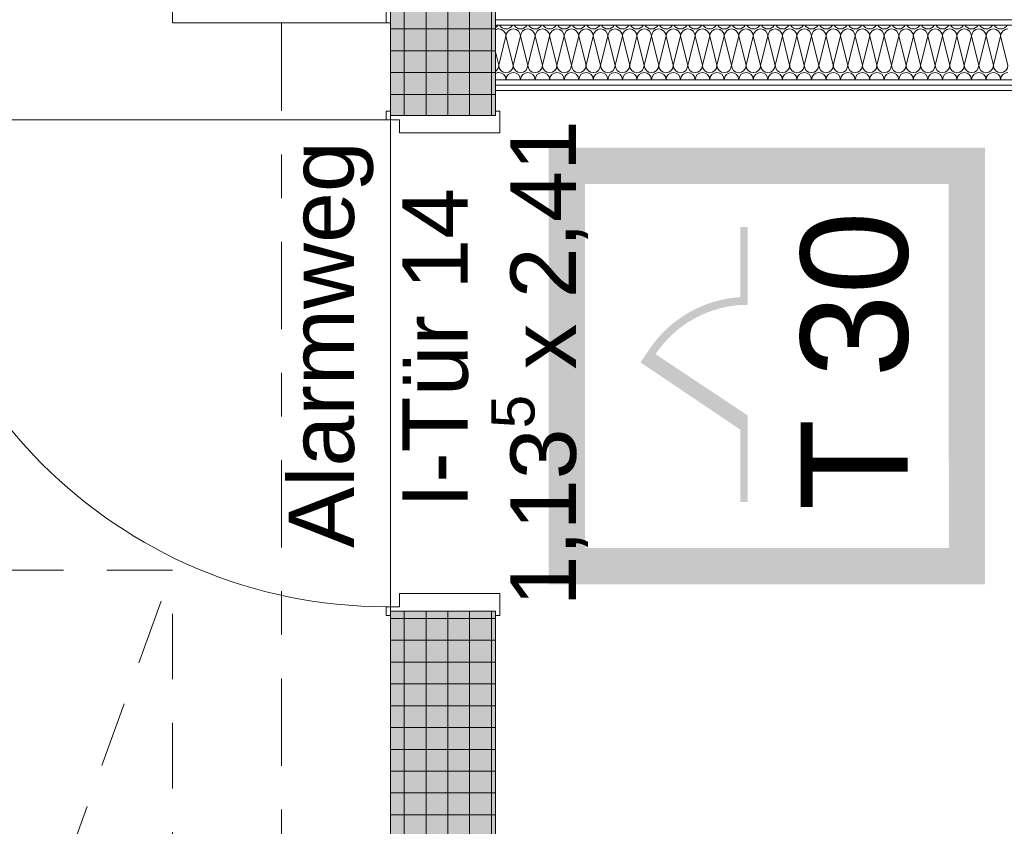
# Model space of a CAD drawing. Header units: metres. Extents: x -167 to 338, y -186 to 508.
# Tile 70 of 113: x 37.15 to 39.41, y 39.25 to 41.1. Entities that reach past the tile are written whole.
import ezdxf
from ezdxf.enums import TextEntityAlignment as Align

# ---------------------------------------------------------------- set-up
doc = ezdxf.new("R2010")
doc.units = ezdxf.units.M
doc.header["$MEASUREMENT"] = 0
doc.linetypes.add('Raster', pattern=[0.4, 0.2, -0.1, 0, -0.1])
doc.linetypes.add('Öffnungslinie Tür Fenster', pattern=[0.23, 0.15, -0.08])
for name, color, linetype in [('10 Wand außen', 7, 'Continuous'), ('10 Wand innen tragend', 7, 'Continuous'), ('20 Decke', 7, 'Continuous'), ('50 Sanitäreinrichtung', 7, 'Continuous'), ('80 Raum', 7, 'Continuous'), ('90 Achsraster', 7, 'Continuous'), ('94 Genehmigungsplanung Bemaßung', 7, 'Continuous'), ('97 Brandschutz', 7, 'Continuous')]:
    doc.layers.add(name, color=color, linetype=linetype)
doc.styles.add('ERSTELLTER_STIL_1', font='arial.ttf')
doc.styles.add('ERSTELLTER_STIL_2', font='arial.ttf')
doc.dimstyles.new('ERSTELLTER_STIL__1', dxfattribs={"dimtxt": 0.25, "dimasz": 0.19, "dimexe": 0.18, "dimexo": 0.1, "dimgap": 0, "dimtad": 1, "dimtih": 1, "dimtoh": 1, "dimzin": 0, "dimdsep": 46, "dimtxsty": 'ERSTELLTER_STIL_1', "dimblk": 'ARROWHEAD_6', "dimblk1": 'ARROWHEAD_6', "dimblk2": 'ARROWHEAD_6', "dimcen": 0.09, "dimclrd": 7, "dimclre": 7, "dimclrt": 7, "dimazin": 0, "dimtfac": 1, "dimtdec": 4, "dimtmove": 0, "dimatfit": 3, "dimfxl": 1, "dimtolj": 1, "dimtzin": 0, "dimarcsym": 0})
pattern_1 = [(0, (27236.132094, 33357.27905), (0, 0.05), []), (90, (27236.132094, 33357.27905), (-0.05, 0), [])]
pattern_2 = [(0, (27236.132094, 33357.27905), (0, 0.075), [0, -0.075])]

# ---------------------------------------------------------------- blocks, each defined once
blk = doc.blocks.new('Dusche Herren _0-04_10_1', base_point=(40.1197, 42.608))
at = {"layer": '80 Raum', "color": 7, "lineweight": 18, "insert": (39.2771, 41.9702), "char_height": 0.2, "attachment_point": 1, "style": 'ERSTELLTER_STIL_1'}
blk.add_mtext('\\A1;{\\pql;\\pt0,0.2;\\fArial|b0|i0|c0|p0;\\W1.000000;8,54\\fArial|b0|i0|c0|p0;\\W1.000000;\\A1{\\H.66x;\\S^  ;}\\fArial|b0|i0|c0|p0;\\W1.000000; m\\fArial|b0|i0|c0|p0;\\W1.000000;\\A1{\\H.66x;\\S2^  ;}}', dxfattribs=at)
at = {"layer": '80 Raum', "color": 7, "lineweight": 18, "style": 'ERSTELLTER_STIL_1'}
for tag, p in [('DUMMY_850', (41.1979, 42.8044)), ('ROOM_NAME', (39.2771, 42.7587)), ('DUMMY_851', (39.8261, 42.4116)), ('ROOM_NUMBER', (39.2771, 42.3659)), ('DUMMY_852', (39.2771, 42.0187))]:
    blk.add_attdef(tag, text='', height=0.2, dxfattribs=at).set_placement(p, align=Align.TOP_LEFT)
blk = doc.blocks.new('Zargentür 1-Fl 27')
at = {"layer": '10 Wand innen tragend', "color": 7, "linetype": 'Continuous', "lineweight": 18}
for p, q in [((0.5575, 0.01), (0.5575, 1.125)), ((-0.5575, 0.01), (-0.5775, 0.01)), ((-0.5775, 0.01), (-0.5775, 0)), ((-0.5775, 0), (-0.5675, 0)), ((-0.5675, 0), (-0.5675, -0.24)), ((-0.5575, -0.02), (-0.5575, 0.01)), ((0.5575, -0.02), (0.5575, 0.01)), ((0.5575, 0.01), (0.5775, 0.01)), ((0.5775, 0), (0.5675, 0)), ((0.5675, 0), (0.5675, -0.24)), ((0.5775, 0.01), (0.5775, 0)), ((-0.5275, -0.02), (-0.5575, -0.02)), ((-0.5275, -0.25), (-0.5275, -0.02)), ((0.5275, -0.25), (0.5275, -0.02)), ((0.5275, -0.02), (0.5575, -0.02)), ((-0.5675, -0.24), (-0.5775, -0.24)), ((-0.5775, -0.24), (-0.5775, -0.25)), ((0.5675, -0.24), (0.5775, -0.24)), ((0.5775, -0.24), (0.5775, -0.25)), ((-0.5775, -0.25), (-0.5275, -0.25)), ((0.5775, -0.25), (0.5275, -0.25))]:
    blk.add_line(p, q, dxfattribs=at)
at = {"layer": '10 Wand innen tragend', "color": 7, "linetype": 'Continuous', "lineweight": 13}
for p, q in [((-0.5675, 0), (-0.5675, -0.24)), ((-0.5675, 0), (-0.5675, -0.24)), ((0.5675, 0), (0.5675, -0.24)), ((0.5675, 0), (0.5675, -0.24))]:
    blk.add_line(p, q, dxfattribs=at)
blk.add_arc((0.5575, 0.01), 1.115, 90, 180, dxfattribs=at)
blk = doc.blocks.new('T Marker 27')
at = {"layer": '10 Wand innen tragend', "color": 7, "lineweight": 13, "char_height": 0.15, "attachment_point": 7, "rotation": 180, "style": 'ERSTELLTER_STIL_1'}
for s, insert in [('\\A1;{\\pql;\\pt0;\\fArial|b0|i0|c0|p0;\\W1.000000;1,13\\fArial|b0|i0|c0|p0;\\W1.000000;\\A1{\\H.66x;\\S5^  ;}\\fArial|b0|i0|c0|p0;\\W1.000000; x 2,41\\fArial|b0|i0|c0|p0;\\W1.000000;\\A1{\\H.66x;\\S^  ;}}', (0.557, 0.2283)), ('\\A1;{\\pql;\\pt0;\\fArial|b0|i0|c0|p0;\\W1.000000;I-Tür 14\\fArial|b0|i0|c0|p0;\\W1.000000;\\fArial|b0|i0|c0|p0;\\W1.000000;\\fArial|b0|i0|c0|p0;\\W1.000000;}', (0.3319, -0.0612)), ('\\A1;{\\pql;\\pt0;\\fArial|b0|i0|c0|p0;\\W1.000000;Alarmweg\\fArial|b0|i0|c0|p0;\\W1.000000;\\fArial|b0|i0|c0|p0;\\W1.000000;\\fArial|b0|i0|c0|p0;\\W1.000000;}', (0.4229, -0.2788))]:
    blk.add_mtext(s, dxfattribs=dict(at, insert=insert))
blk = doc.blocks.new('*X85', base_point=(27236.1321, 33357.279))
at = {"layer": '10 Wand außen', "color": 8, "linetype": 'Continuous', "lineweight": 18}
for p, q in [((38.2654, 41.0624), (38.2488, 40.9957)), ((38.2654, 41.0624), (38.2821, 40.9957)), ((38.2988, 41.0624), (38.2821, 40.9957)), ((38.2988, 41.0624), (38.3154, 40.9957)), ((38.3321, 41.0624), (38.3154, 40.9957)), ((38.3321, 41.0624), (38.3488, 40.9957)), ((38.3654, 41.0624), (38.3488, 40.9957)), ((38.3654, 41.0624), (38.3821, 40.9957)), ((38.3988, 41.0624), (38.3821, 40.9957)), ((38.3988, 41.0624), (38.4154, 40.9957)), ((38.4321, 41.0624), (38.4154, 40.9957)), ((38.4321, 41.0624), (38.4488, 40.9957)), ((38.4654, 41.0624), (38.4488, 40.9957)), ((38.4654, 41.0624), (38.4821, 40.9957)), ((38.4988, 41.0624), (38.4821, 40.9957)), ((38.4988, 41.0624), (38.5154, 40.9957)), ((38.5321, 41.0624), (38.5154, 40.9957)), ((38.5321, 41.0624), (38.5488, 40.9957)), ((38.5654, 41.0624), (38.5488, 40.9957)), ((38.5654, 41.0624), (38.5821, 40.9957)), ((38.5988, 41.0624), (38.5821, 40.9957)), ((38.5988, 41.0624), (38.6154, 40.9957)), ((38.6321, 41.0624), (38.6154, 40.9957)), ((38.6321, 41.0624), (38.6488, 40.9957)), ((38.6654, 41.0624), (38.6488, 40.9957)), ((38.6654, 41.0624), (38.6821, 40.9957)), ((38.6988, 41.0624), (38.6821, 40.9957)), ((38.6988, 41.0624), (38.7154, 40.9957)), ((38.7321, 41.0624), (38.7154, 40.9957)), ((38.7321, 41.0624), (38.7488, 40.9957)), ((38.7654, 41.0624), (38.7488, 40.9957)), ((38.7654, 41.0624), (38.7821, 40.9957)), ((38.7988, 41.0624), (38.7821, 40.9957)), ((38.7988, 41.0624), (38.8154, 40.9957)), ((38.8321, 41.0624), (38.8154, 40.9957)), ((38.8321, 41.0624), (38.8488, 40.9957)), ((38.8654, 41.0624), (38.8488, 40.9957)), ((38.8654, 41.0624), (38.8821, 40.9957)), ((38.8988, 41.0624), (38.8821, 40.9957)), ((38.8988, 41.0624), (38.9154, 40.9957)), ((38.9321, 41.0624), (38.9154, 40.9957)), ((38.9321, 41.0624), (38.9488, 40.9957)), ((38.9654, 41.0624), (38.9488, 40.9957)), ((38.9654, 41.0624), (38.9821, 40.9957)), ((38.9988, 41.0624), (38.9821, 40.9957)), ((38.9988, 41.0624), (39.0154, 40.9957)), ((39.0321, 41.0624), (39.0154, 40.9957)), ((39.0321, 41.0624), (39.0488, 40.9957)), ((39.0654, 41.0624), (39.0488, 40.9957)), ((39.0654, 41.0624), (39.0821, 40.9957)), ((39.0988, 41.0624), (39.0821, 40.9957)), ((39.0988, 41.0624), (39.1154, 40.9957)), ((39.1321, 41.0624), (39.1154, 40.9957)), ((39.1321, 41.0624), (39.1488, 40.9957)), ((39.1654, 41.0624), (39.1488, 40.9957)), ((39.1654, 41.0624), (39.1821, 40.9957)), ((39.1988, 41.0624), (39.1821, 40.9957)), ((39.1988, 41.0624), (39.2154, 40.9957)), ((39.2321, 41.0624), (39.2154, 40.9957)), ((39.2321, 41.0624), (39.2488, 40.9957)), ((39.2654, 41.0624), (39.2488, 40.9957)), ((39.2654, 41.0624), (39.2821, 40.9957)), ((39.2988, 41.0624), (39.2821, 40.9957)), ((39.2988, 41.0624), (39.3154, 40.9957)), ((39.3321, 41.0624), (39.3154, 40.9957)), ((39.3321, 41.0624), (39.3488, 40.9957)), ((39.3654, 41.0624), (39.3488, 40.9957)), ((39.3654, 41.0624), (39.3821, 40.9957)), ((39.3988, 41.0624), (39.3821, 40.9957)), ((39.3988, 41.0624), (39.4154, 40.9957)), ((38.2411, 41.0264), (38.2488, 40.9957))]:
    blk.add_line(p, q, dxfattribs=at)
for centre, start, end in [((38.2321, 41.0957), 302.6545, 331.2726), ((38.2654, 41.0957), 208.7274, 270), ((38.2654, 41.0957), 270, 331.2726), ((38.2988, 41.0957), 208.7274, 270), ((38.2988, 41.0957), 270, 331.2726), ((38.3321, 41.0957), 208.7274, 270), ((38.3321, 41.0957), 270, 331.2726), ((38.3654, 41.0957), 208.7274, 270), ((38.3654, 41.0957), 270, 331.2726), ((38.3988, 41.0957), 208.7274, 270), ((38.3988, 41.0957), 270, 331.2726), ((38.4321, 41.0957), 208.7274, 270), ((38.4321, 41.0957), 270, 331.2726), ((38.4654, 41.0957), 208.7274, 270), ((38.4654, 41.0957), 270, 331.2726), ((38.4988, 41.0957), 208.7274, 270), ((38.4988, 41.0957), 270, 331.2726), ((38.5321, 41.0957), 208.7274, 270), ((38.5321, 41.0957), 270, 331.2726), ((38.5654, 41.0957), 208.7274, 270), ((38.5654, 41.0957), 270, 331.2726), ((38.5988, 41.0957), 208.7274, 270), ((38.5988, 41.0957), 270, 331.2726), ((38.6321, 41.0957), 208.7274, 270), ((38.6321, 41.0957), 270, 331.2726), ((38.6654, 41.0957), 208.7274, 270), ((38.6654, 41.0957), 270, 331.2726), ((38.6988, 41.0957), 208.7274, 270), ((38.6988, 41.0957), 270, 331.2726), ((38.7321, 41.0957), 208.7274, 270), ((38.7321, 41.0957), 270, 331.2726), ((38.7654, 41.0957), 208.7274, 270), ((38.7654, 41.0957), 270, 331.2726), ((38.7988, 41.0957), 208.7274, 270), ((38.7988, 41.0957), 270, 331.2726), ((38.8321, 41.0957), 208.7274, 270), ((38.8321, 41.0957), 270, 331.2726), ((38.8654, 41.0957), 208.7274, 270), ((38.8654, 41.0957), 270, 331.2726), ((38.8988, 41.0957), 208.7274, 270), ((38.8988, 41.0957), 270, 331.2726), ((38.9321, 41.0957), 208.7274, 270), ((38.9321, 41.0957), 270, 331.2726), ((38.9654, 41.0957), 208.7274, 270), ((38.9654, 41.0957), 270, 331.2726), ((38.9988, 41.0957), 208.7274, 270), ((38.9988, 41.0957), 270, 331.2726), ((39.0321, 41.0957), 208.7274, 270), ((39.0321, 41.0957), 270, 331.2726), ((39.0654, 41.0957), 208.7274, 270), ((39.0654, 41.0957), 270, 331.2726), ((39.0988, 41.0957), 208.7274, 270), ((39.0988, 41.0957), 270, 331.2726), ((39.1321, 41.0957), 208.7274, 270), ((39.1321, 41.0957), 270, 331.2726), ((39.1654, 41.0957), 208.7274, 270), ((39.1654, 41.0957), 270, 331.2726), ((39.1988, 41.0957), 208.7274, 270), ((39.1988, 41.0957), 270, 331.2726), ((39.2321, 41.0957), 208.7274, 270), ((39.2321, 41.0957), 270, 331.2726), ((39.2654, 41.0957), 208.7274, 270), ((39.2654, 41.0957), 270, 331.2726), ((39.2988, 41.0957), 208.7274, 270), ((39.2988, 41.0957), 270, 331.2726), ((39.3321, 41.0957), 208.7274, 270), ((39.3321, 41.0957), 270, 331.2726), ((39.3654, 41.0957), 208.7274, 270), ((39.3654, 41.0957), 270, 331.2726), ((39.3988, 41.0957), 208.7274, 270), ((39.3988, 41.0957), 270, 331.2726), ((38.2488, 41.0624), 90, 117.4147), ((38.2488, 41.0624), 0, 90), ((38.2821, 41.0624), 90, 180), ((38.2821, 41.0624), 0, 90), ((38.3154, 41.0624), 90, 180), ((38.3154, 41.0624), 0, 90), ((38.3488, 41.0624), 90, 180), ((38.3488, 41.0624), 0, 90), ((38.3821, 41.0624), 90, 180), ((38.3821, 41.0624), 0, 90), ((38.4154, 41.0624), 90, 180), ((38.4154, 41.0624), 0, 90), ((38.4488, 41.0624), 90, 180), ((38.4488, 41.0624), 0, 90), ((38.4821, 41.0624), 90, 180), ((38.4821, 41.0624), 0, 90), ((38.5154, 41.0624), 90, 180), ((38.5154, 41.0624), 0, 90), ((38.5488, 41.0624), 90, 180), ((38.5488, 41.0624), 0, 90), ((38.5821, 41.0624), 90, 180), ((38.5821, 41.0624), 0, 90), ((38.6154, 41.0624), 90, 180), ((38.6154, 41.0624), 0, 90), ((38.6488, 41.0624), 90, 180), ((38.6488, 41.0624), 0, 90), ((38.6821, 41.0624), 90, 180), ((38.6821, 41.0624), 0, 90), ((38.7154, 41.0624), 90, 180), ((38.7154, 41.0624), 0, 90), ((38.7488, 41.0624), 90, 180), ((38.7488, 41.0624), 0, 90), ((38.7821, 41.0624), 90, 180), ((38.7821, 41.0624), 0, 90), ((38.8154, 41.0624), 90, 180), ((38.8154, 41.0624), 0, 90), ((38.8488, 41.0624), 90, 180), ((38.8488, 41.0624), 0, 90), ((38.8821, 41.0624), 90, 180), ((38.8821, 41.0624), 0, 90), ((38.9154, 41.0624), 90, 180), ((38.9154, 41.0624), 0, 90), ((38.9488, 41.0624), 90, 180), ((38.9488, 41.0624), 0, 90), ((38.9821, 41.0624), 90, 180), ((38.9821, 41.0624), 0, 90), ((39.0154, 41.0624), 90, 180), ((39.0154, 41.0624), 0, 90), ((39.0488, 41.0624), 90, 180), ((39.0488, 41.0624), 0, 90), ((39.0821, 41.0624), 90, 180), ((39.0821, 41.0624), 0, 90), ((39.1154, 41.0624), 90, 180), ((39.1154, 41.0624), 0, 90), ((39.1488, 41.0624), 90, 180), ((39.1488, 41.0624), 0, 90), ((39.1821, 41.0624), 90, 180), ((39.1821, 41.0624), 0, 90), ((39.2154, 41.0624), 90, 180), ((39.2154, 41.0624), 0, 90), ((39.2488, 41.0624), 90, 180), ((39.2488, 41.0624), 0, 90), ((39.2821, 41.0624), 90, 180), ((39.2821, 41.0624), 0, 90), ((39.3154, 41.0624), 90, 180), ((39.3154, 41.0624), 0, 90), ((39.3488, 41.0624), 90, 180), ((39.3488, 41.0624), 0, 90), ((39.3821, 41.0624), 90, 180), ((39.3821, 41.0624), 0, 90), ((39.4154, 41.0624), 90, 180), ((38.2321, 40.9957), 302.6545, 0), ((38.2654, 40.9957), 180, 270), ((38.2654, 40.9957), 270, 0), ((38.2988, 40.9957), 180, 270), ((38.2988, 40.9957), 270, 0), ((38.3321, 40.9957), 180, 270), ((38.3321, 40.9957), 270, 0), ((38.3654, 40.9957), 180, 270), ((38.3654, 40.9957), 270, 0), ((38.3988, 40.9957), 180, 270), ((38.3988, 40.9957), 270, 0), ((38.4321, 40.9957), 180, 270), ((38.4321, 40.9957), 270, 0), ((38.4654, 40.9957), 180, 270), ((38.4654, 40.9957), 270, 0), ((38.4988, 40.9957), 180, 270), ((38.4988, 40.9957), 270, 0), ((38.5321, 40.9957), 180, 270), ((38.5321, 40.9957), 270, 0), ((38.5654, 40.9957), 180, 270), ((38.5654, 40.9957), 270, 0), ((38.5988, 40.9957), 180, 270), ((38.5988, 40.9957), 270, 0), ((38.6321, 40.9957), 180, 270), ((38.6321, 40.9957), 270, 0), ((38.6654, 40.9957), 180, 270), ((38.6654, 40.9957), 270, 0), ((38.6988, 40.9957), 180, 270), ((38.6988, 40.9957), 270, 0), ((38.7321, 40.9957), 180, 270), ((38.7321, 40.9957), 270, 0), ((38.7654, 40.9957), 180, 270), ((38.7654, 40.9957), 270, 0), ((38.7988, 40.9957), 180, 270), ((38.7988, 40.9957), 270, 0), ((38.8321, 40.9957), 180, 270), ((38.8321, 40.9957), 270, 0), ((38.8654, 40.9957), 180, 270), ((38.8654, 40.9957), 270, 0), ((38.8988, 40.9957), 180, 270), ((38.8988, 40.9957), 270, 0), ((38.9321, 40.9957), 180, 270), ((38.9321, 40.9957), 270, 0), ((38.9654, 40.9957), 180, 270), ((38.9654, 40.9957), 270, 0), ((38.9988, 40.9957), 180, 270), ((38.9988, 40.9957), 270, 0), ((39.0321, 40.9957), 180, 270), ((39.0321, 40.9957), 270, 0), ((39.0654, 40.9957), 180, 270), ((39.0654, 40.9957), 270, 0), ((39.0988, 40.9957), 180, 270), ((39.0988, 40.9957), 270, 0), ((39.1321, 40.9957), 180, 270), ((39.1321, 40.9957), 270, 0), ((39.1654, 40.9957), 180, 270), ((39.1654, 40.9957), 270, 0), ((39.1988, 40.9957), 180, 270), ((39.1988, 40.9957), 270, 0), ((39.2321, 40.9957), 180, 270), ((39.2321, 40.9957), 270, 0), ((39.2654, 40.9957), 180, 270), ((39.2654, 40.9957), 270, 0), ((39.2988, 40.9957), 180, 270), ((39.2988, 40.9957), 270, 0), ((39.3321, 40.9957), 180, 270), ((39.3321, 40.9957), 270, 0), ((39.3654, 40.9957), 180, 270), ((39.3654, 40.9957), 270, 0), ((39.3988, 40.9957), 180, 270), ((39.3988, 40.9957), 270, 0), ((38.2488, 40.9624), 90, 117.4147), ((38.2488, 40.9624), 1.1093, 90), ((38.2821, 40.9624), 90, 178.8907), ((38.2821, 40.9624), 1.1093, 90), ((38.3154, 40.9624), 90, 178.8907), ((38.3154, 40.9624), 1.1093, 90), ((38.3488, 40.9624), 90, 178.8907), ((38.3488, 40.9624), 1.1093, 90), ((38.3821, 40.9624), 90, 178.8907), ((38.3821, 40.9624), 1.1093, 90), ((38.4154, 40.9624), 90, 178.8907), ((38.4154, 40.9624), 1.1093, 90), ((38.4488, 40.9624), 90, 178.8907), ((38.4488, 40.9624), 1.1093, 90), ((38.4821, 40.9624), 90, 178.8907), ((38.4821, 40.9624), 1.1093, 90), ((38.5154, 40.9624), 90, 178.8907), ((38.5154, 40.9624), 1.1093, 90), ((38.5488, 40.9624), 90, 178.8907), ((38.5488, 40.9624), 1.1093, 90), ((38.5821, 40.9624), 90, 178.8907), ((38.5821, 40.9624), 1.1093, 90), ((38.6154, 40.9624), 90, 178.8907), ((38.6154, 40.9624), 1.1093, 90), ((38.6488, 40.9624), 90, 178.8907), ((38.6488, 40.9624), 1.1093, 90), ((38.6821, 40.9624), 90, 178.8907), ((38.6821, 40.9624), 1.1093, 90), ((38.7154, 40.9624), 90, 178.8907), ((38.7154, 40.9624), 1.1093, 90), ((38.7488, 40.9624), 90, 178.8907), ((38.7488, 40.9624), 1.1093, 90), ((38.7821, 40.9624), 90, 178.8907), ((38.7821, 40.9624), 1.1093, 90), ((38.8154, 40.9624), 90, 178.8907), ((38.8154, 40.9624), 1.1093, 90), ((38.8488, 40.9624), 90, 178.8907), ((38.8488, 40.9624), 1.1093, 90), ((38.8821, 40.9624), 90, 178.8907), ((38.8821, 40.9624), 1.1093, 90), ((38.9154, 40.9624), 90, 178.8907), ((38.9154, 40.9624), 1.1093, 90), ((38.9488, 40.9624), 90, 178.8907), ((38.9488, 40.9624), 1.1093, 90), ((38.9821, 40.9624), 90, 178.8907), ((38.9821, 40.9624), 1.1093, 90), ((39.0154, 40.9624), 90, 178.8907), ((39.0154, 40.9624), 1.1093, 90), ((39.0488, 40.9624), 90, 178.8907), ((39.0488, 40.9624), 1.1093, 90), ((39.0821, 40.9624), 90, 178.8907), ((39.0821, 40.9624), 1.1093, 90), ((39.1154, 40.9624), 90, 178.8907), ((39.1154, 40.9624), 1.1093, 90), ((39.1488, 40.9624), 90, 178.8907), ((39.1488, 40.9624), 1.1093, 90), ((39.1821, 40.9624), 90, 178.8907), ((39.1821, 40.9624), 1.1093, 90), ((39.2154, 40.9624), 90, 178.8907), ((39.2154, 40.9624), 1.1093, 90), ((39.2488, 40.9624), 90, 178.8907), ((39.2488, 40.9624), 1.1093, 90), ((39.2821, 40.9624), 90, 178.8907), ((39.2821, 40.9624), 1.1093, 90), ((39.3154, 40.9624), 90, 178.8907), ((39.3154, 40.9624), 1.1093, 90), ((39.3488, 40.9624), 90, 178.8907), ((39.3488, 40.9624), 1.1093, 90), ((39.3821, 40.9624), 90, 178.8907), ((39.3821, 40.9624), 1.1093, 90), ((39.4154, 40.9624), 90, 178.8907)]:
    blk.add_arc(centre, 0.0167, start, end, dxfattribs=at)
blk = doc.blocks.new('Standard-Rastermarker_137')
at = {"layer": '90 Achsraster', "color": 14, "linetype": 'Raster', "lineweight": 18, "true_color": 0xa80000}
blk.add_line((1, 0), (24.7309, 0), dxfattribs=at)
at = {"layer": '90 Achsraster', "color": 14, "lineweight": 18, "true_color": 0xa80000, "style": 'ERSTELLTER_STIL_2'}
for tag, p in [('AC_MarkerText_1_0', (-0.5686, -0.0686)), ('AC_MarkerText_1_1', (25.8623, -0.0686))]:
    blk.add_attdef(tag, text='', height=0.3, rotation=90, dxfattribs=at).set_placement(p, align=Align.TOP_CENTER)
blk = doc.blocks.new('Brandschutztüre T30 27')
at = {"layer": '97 Brandschutz', "linetype": 'Continuous', "lineweight": 18, "true_color": 0xe60000}
h = blk.add_hatch(color=1, dxfattribs=at)
h.paths.add_polyline_path([(0.5, -0.5), (0.5, 0.5), (-0.5, 0.5), (-0.5, -0.5)])
h.paths.add_polyline_path([(0.417, -0.417), (-0.417, -0.417), (-0.417, 0.417), (0.417, 0.417)], flags=0)
at = {"layer": '97 Brandschutz', "linetype": 'Continuous', "lineweight": 18, "true_color": 0x7e5959}
blk.add_hatch(color=37, dxfattribs=at).paths.add_polyline_path([(0.3119, 0.0439), (0.3119, 0.0607), (0.146, 0.0607), (-0.0082, 0.2895), (-0.0371, 0.27, 0.234665), (-0.1577, 0.0607), (-0.3182, 0.0607), (-0.3182, 0.0439), (-0.1401, 0.0439, -0.250997), (-0.027, 0.2549), (0.1133, 0.0439)])
at = {"layer": '97 Brandschutz', "color": 8, "linetype": 'Continuous', "lineweight": 18, "style": 'ERSTELLTER_STIL_2'}
blk.add_attdef('fireResClassCustom', text='', height=0.245, dxfattribs=at).set_placement((0, -0.1881), align=Align.MIDDLE_CENTER)
blk = doc.blocks.new('Waschtrog 27')
at = {"layer": '50 Sanitäreinrichtung', "color": 7, "linetype": 'Continuous', "lineweight": 13}
for p, q in [((0, 0.49), (0.75, 0.49)), ((0.71, 0.43), (0.04, 0.43)), ((0.04, 0.43), (0.04, 0.04)), ((0.71, 0.04), (0.71, 0.43)), ((0.04, 0.04), (0.71, 0.04))]:
    blk.add_line(p, q, dxfattribs=at)
at = {"layer": '50 Sanitäreinrichtung', "color": 7, "linetype": 'Continuous', "lineweight": 13, "flags": 128}
blk.add_lwpolyline([(0, 0), (0.75, 0), (0.75, 0.5), (0, 0.5)], close=True, dxfattribs=at)
at = {"layer": '50 Sanitäreinrichtung', "color": 7, "linetype": 'Continuous', "lineweight": 13}
blk.add_circle((0.375, 0.2778), 0.025, dxfattribs=at)
blk = doc.blocks.new('*D471', base_point=(27236.1321, 33357.279))
at = {"layer": '94 Genehmigungsplanung Bemaßung', "color": 7, "linetype": 'Continuous', "lineweight": 13}
for p, q in [((17.6611, 45.7456), (17.6611, 46.1206)), ((17.7611, 46.0331), (17.5611, 45.8331)), ((38.1011, 46.0331), (37.9011, 45.8331)), ((17.5111, 45.9331), (17.6611, 45.9331)), ((17.6611, 45.9331), (38.0011, 45.9331))]:
    blk.add_line(p, q, dxfattribs=at)
at = {"layer": '94 Genehmigungsplanung Bemaßung', "color": 7, "lineweight": 13, "char_height": 0.25, "attachment_point": 7, "style": 'ERSTELLTER_STIL_1'}
for s, insert in [('\\A1;{\\pql;\\fArial|b0|i0|c0|p0;\\W1.000000;20,34}', (27.2114, 45.9831)), ('\\A1;{\\pql;\\fArial|b0|i0|c0|p0;\\W1.000000;24}', (37.5197, 45.9831))]:
    blk.add_mtext(s, dxfattribs=dict(at, insert=insert))
blk = doc.blocks.new('ARROWHEAD_6')
at = {"color": 0, "linetype": 'Continuous', "lineweight": 0}
for p, q in [((-0.5, -0.5), (0.5, 0.5)), ((0, 0), (-1, 0))]:
    blk.add_line(p, q, dxfattribs=at)
blk = doc.blocks.new('*D472', base_point=(27236.1321, 33357.279))
at = {"layer": '94 Genehmigungsplanung Bemaßung', "color": 7, "linetype": 'Continuous', "lineweight": 13}
for p, q in [((38.0011, 45.7456), (38.0011, 46.1206)), ((38.2411, 45.7456), (38.2411, 46.1206)), ((38.1011, 46.0331), (37.9011, 45.8331)), ((38.3411, 46.0331), (38.1411, 45.8331)), ((17.6611, 45.9331), (38.0011, 45.9331)), ((38.0011, 45.9331), (38.2411, 45.9331))]:
    blk.add_line(p, q, dxfattribs=at)
blk = doc.blocks.new('*D473', base_point=(27236.1321, 33357.279))
at = {"layer": '94 Genehmigungsplanung Bemaßung', "color": 7, "linetype": 'Continuous', "lineweight": 13}
for p, q in [((38.2411, 45.7456), (38.2411, 46.1206)), ((57.8425, 45.7456), (57.8425, 46.1206)), ((38.3411, 46.0331), (38.1411, 45.8331)), ((57.9425, 46.0331), (57.7425, 45.8331)), ((38.2411, 45.9331), (57.8425, 45.9331))]:
    blk.add_line(p, q, dxfattribs=at)
at = {"layer": '94 Genehmigungsplanung Bemaßung', "color": 7, "lineweight": 13, "char_height": 0.25, "attachment_point": 7, "style": 'ERSTELLTER_STIL_1'}
for s, insert in [('\\A1;{\\pql;\\fArial|b0|i0|c0|p0;\\W1.000000;19,60}', (47.4221, 45.9831)), ('\\A1;{\\pql;\\fArial|b0|i0|c0|p0;\\W1.000000;32}', (57.3611, 45.9831))]:
    blk.add_mtext(s, dxfattribs=dict(at, insert=insert))

msp = doc.modelspace()

# ---------------------------------------------------------------- hatches: boundary and pattern name
at = {"layer": '10 Wand außen', "linetype": 'Continuous', "lineweight": 13, "true_color": 0x000100}
h = msp.add_hatch(dxfattribs=at)
h.set_pattern_fill('Gipskarton_0001', color=98, style=0, pattern_type=2)
h.set_pattern_definition(pattern_2)
h.paths.add_polyline_path([(38.2411, 41.1002), (38.2411, 41.0877), (42.2685, 41.0877), (42.2685, 41.1002)])
h = msp.add_hatch(dxfattribs=at)
h.set_pattern_fill('Gipskarton_0001', color=98, style=0, pattern_type=2)
h.set_pattern_definition(pattern_2)
h.paths.add_polyline_path([(38.2411, 40.9627), (38.2411, 40.9502), (42.2685, 40.9502), (42.2685, 40.9627)])
h = msp.add_hatch(dxfattribs=at)
h.set_pattern_fill('Gipskarton_0001', color=98, style=0, pattern_type=2)
h.set_pattern_definition(pattern_2)
h.paths.add_polyline_path([(38.2411, 40.9502), (38.2411, 40.9377), (42.2685, 40.9377), (42.2685, 40.9502)])
at = {"layer": '10 Wand innen tragend', "linetype": 'Continuous', "lineweight": 18}
h = msp.add_hatch(dxfattribs=at)
h.set_pattern_fill('Beton__Fertigteil_Stütze_B9', color=8, style=0, pattern_type=2)
h.set_pattern_definition(pattern_1)
h.paths.add_polyline_path([(38.0011, 43.6797), (38.0011, 40.8808), (38.2411, 40.8808), (38.2411, 43.6797)])
h = msp.add_hatch(dxfattribs=at)
h.set_pattern_fill('Beton__Fertigteil_Stütze_B9', color=8, style=0, pattern_type=2)
h.set_pattern_definition(pattern_1)
h.paths.add_polyline_path([(38.2411, 39.7458), (38.0011, 39.7458), (38.0011, 36.8952), (38.2411, 36.8952)])
at = {"layer": '97 Brandschutz', "linetype": 'Continuous', "lineweight": 0, "true_color": 0x7a0000}
for points in [[(38.0011, 43.6797), (38.2411, 43.6797), (38.2411, 40.8808), (38.0011, 40.8808)], [(38.0011, 39.7458), (38.2411, 39.7458), (38.2411, 36.8952), (38.0011, 36.8952)]]:
    msp.add_hatch(color=16, dxfattribs=at).paths.add_polyline_path(points)

# ---------------------------------------------------------------- linework, layer by layer
at = {"layer": '10 Wand außen', "color": 7, "linetype": 'Continuous', "lineweight": 13}
for p, q in [((42.2685, 41.1002), (38.2411, 41.1002)), ((42.2685, 41.0877), (38.2411, 41.0877)), ((38.2411, 40.9627), (42.2685, 40.9627)), ((38.2411, 40.9502), (42.2685, 40.9502))]:
    msp.add_line(p, q, dxfattribs=at)
at = {"layer": '10 Wand außen', "color": 7, "linetype": 'Continuous', "lineweight": 13, "flags": 128}
for points in [[(38.2411, 41.1127), (38.2411, 41.1002)], [(38.2411, 41.1002), (38.2411, 41.0877)], [(38.2411, 41.0877), (38.2411, 40.9627)], [(38.2411, 40.9627), (38.2411, 40.9502)], [(38.2411, 40.9502), (38.2411, 40.9377)], [(38.2411, 40.9377), (42.2685, 40.9377)]]:
    msp.add_lwpolyline(points, dxfattribs=at)
at = {"layer": '10 Wand innen tragend', "color": 7, "linetype": 'Continuous', "lineweight": 13}
for p, q in [((38.0011, 40.8808), (38.2411, 40.8808)), ((38.0011, 39.7458), (38.2411, 39.7458))]:
    msp.add_line(p, q, dxfattribs=at)
at = {"layer": '10 Wand innen tragend', "color": 7, "linetype": 'Continuous', "lineweight": 13, "flags": 128}
for points in [[(38.0011, 43.6797), (38.0011, 40.8808)], [(38.2411, 40.8808), (38.2411, 43.6797)], [(38.0011, 39.7458), (38.0011, 36.8952)], [(38.2411, 36.8952), (38.2411, 39.7458)]]:
    msp.add_lwpolyline(points, dxfattribs=at)
at = {"layer": '20 Decke', "color": 7, "linetype": 'Continuous', "lineweight": 13, "flags": 128}
for points in [[(33.3511, 28.2576), (37.1511, 28.2576), (37.1511, 28.4997), (37.5011, 28.4997), (37.5011, 28.8397), (38.0011, 28.8397), (38.0011, 43.3397), (37.5011, 43.3397), (37.5011, 43.6797), (33.0011, 43.6797)], [(57.8425, 33.8397), (57.8425, 38.3397), (57.5025, 38.3397), (57.5025, 38.8397), (57.8425, 38.8397), (57.8425, 43.3397), (57.5025, 43.3397), (57.5025, 43.6797), (53.0025, 43.6797), (53.0025, 43.3397), (52.5025, 43.3397), (52.5025, 43.6797), (48.0011, 43.6797), (48.0011, 43.3397), (47.5011, 43.3397), (47.5011, 43.6797), (43.0011, 43.6797), (43.0011, 43.3397), (42.5011, 43.3397), (42.5011, 43.6797), (38.0011, 43.6797), (38.0011, 43.3397), (38.0011, 28.8397)], [(57.8425, 33.8397), (57.8425, 38.3397), (57.5025, 38.3397), (57.5025, 38.8397), (57.8425, 38.8397), (57.8425, 43.3397), (57.5025, 43.3397), (57.5025, 43.6797), (53.0025, 43.6797), (53.0025, 43.3397), (52.5025, 43.3397), (52.5025, 43.6797), (48.0011, 43.6797), (48.0011, 43.3397), (47.5011, 43.3397), (47.5011, 43.6797), (43.0011, 43.6797), (43.0011, 43.3397), (42.5011, 43.3397), (42.5011, 43.6797), (38.0011, 43.6797), (38.0011, 43.3397), (38.0011, 28.8397)]]:
    msp.add_lwpolyline(points, dxfattribs=at)
at = {"layer": '80 Raum', "color": 7, "linetype": 'Öffnungslinie Tür Fenster', "lineweight": 13}
msp.add_line((33.3511, 28.3397), (37.5011, 39.8397), dxfattribs=at)
at = {"layer": '80 Raum', "color": 7, "linetype": 'Öffnungslinie Tür Fenster', "lineweight": 13, "flags": 128}
msp.add_lwpolyline([(33.0011, 28.3397), (37.5011, 28.3397), (37.5011, 39.8397), (33.0011, 39.8397)], close=True, dxfattribs=at)

# ---------------------------------------------------------------- block references
at = {"layer": '10 Wand außen', "color": 7, "lineweight": 35}
msp.add_blockref('*X85', (27236.1321, 33357.279), dxfattribs=at)
at = {"layer": '10 Wand innen tragend', "color": 7, "linetype": 'Continuous', "lineweight": 18, "rotation": 90}
msp.add_blockref('Zargentür 1-Fl 27', (38.0011, 40.3133), dxfattribs=at)
at = {"layer": '10 Wand innen tragend', "color": 7, "lineweight": 13, "rotation": 270}
msp.add_blockref('T Marker 27', (38.2411, 40.3133), dxfattribs=at)
at = {"layer": '50 Sanitäreinrichtung', "color": 7, "linetype": 'Continuous', "lineweight": 18, "xscale": -1, "rotation": 270}
msp.add_blockref('Waschtrog 27', (37.5011, 41.0928), dxfattribs=at)
at = {"layer": '80 Raum', "color": 7, "linetype": 'Continuous', "lineweight": 18}
msp.add_blockref('Dusche Herren _0-04_10_1', (40.1197, 42.608), dxfattribs=at)
at = {"layer": '90 Achsraster', "color": 7, "linetype": 'Continuous', "lineweight": 18, "rotation": 270}
msp.add_blockref('Standard-Rastermarker_137', (37.7511, 47.5916), dxfattribs=at)
at = {"layer": '97 Brandschutz', "color": 8, "linetype": 'Continuous', "lineweight": 18}
ref = msp.add_blockref('Brandschutztüre T30 27', (38.8631, 40.3071), dxfattribs=dict(at, xscale=-0.9999999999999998, rotation=90.0054744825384))
ref.add_attrib('fireResClassCustom', 'T 30', dxfattribs={"color": 8, "linetype": 'Continuous', "lineweight": 18, "height": 0.245, "rotation": 90.0055, "style": 'ERSTELLTER_STIL_2'}).set_placement((39.0631, 40.319), align=Align.MIDDLE_CENTER)

# ---------------------------------------------------------------- dimensions: what is measured, and where the dimension line sits
at = {"layer": '94 Genehmigungsplanung Bemaßung', "color": 7, "linetype": 'Continuous', "lineweight": 13}
for base, p1, p2, picture, middle in [((38.0011, 45.9331), (17.6611, 43.6097), (38.0011, 36.0897), '*D471', (27.6302, 46.1081)), ((57.8425, 45.9331), (38.2411, 36.0897), (57.8425, 43.6597), '*D473', (47.8409, 46.1081)), ((38.2411, 45.9331), (38.0011, 36.0897), (38.2411, 36.0897), '*D472', (37.71, 46.1081))]:
    dim = msp.add_linear_dim(base=base, p1=p1, p2=p2, dimstyle='ERSTELLTER_STIL__1', dxfattribs=at)
    dim.commit()
    dim.dimension.update_dxf_attribs({"geometry": picture, "text_midpoint": middle, "dimtype": 160})

doc.saveas('drawing.dxf')
